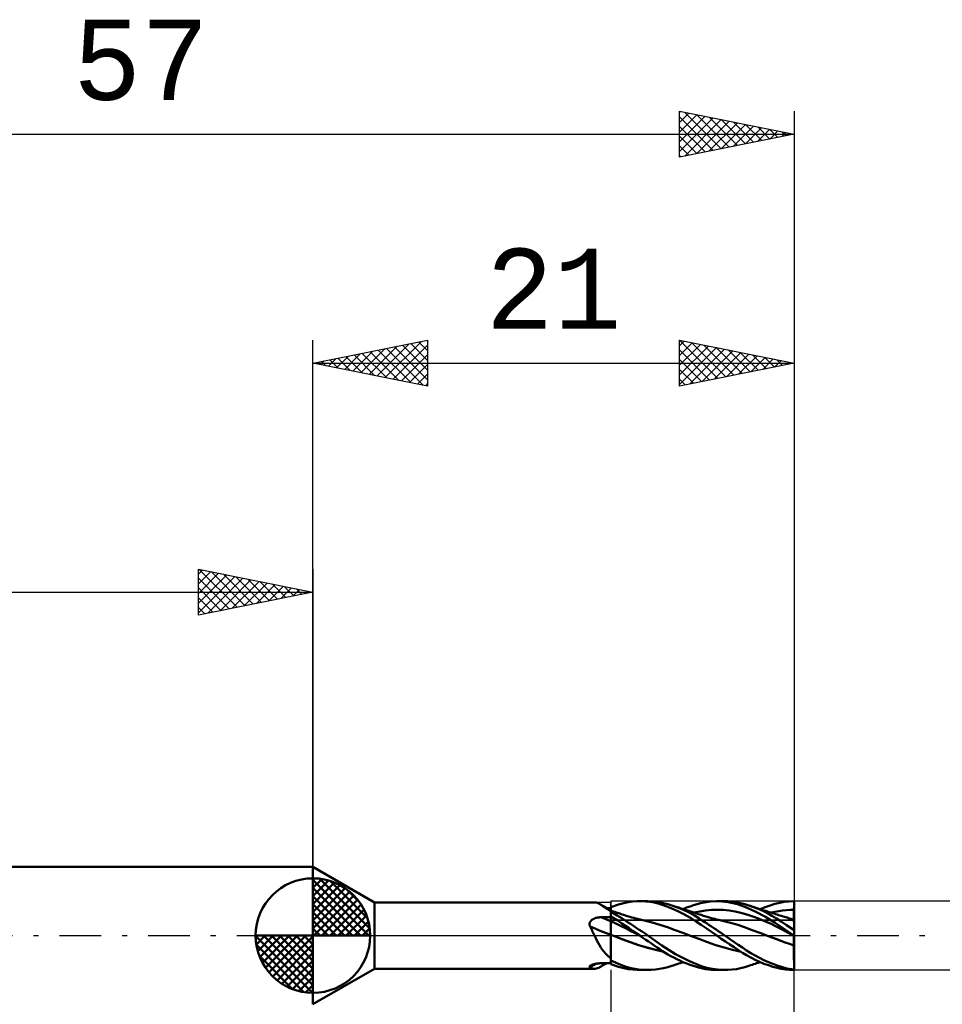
# Model space of a CAD drawing. Header units: millimetres. Extents: x -53 to 71, y -37 to 40.
# Tile 3 of 5: x -13 to 27, y -3 to 40. Entities that reach past the tile are written whole.
import ezdxf
from ezdxf.enums import TextEntityAlignment as Align

# ---------------------------------------------------------------- set-up
doc = ezdxf.new("R2010")
doc.units = ezdxf.units.MM
doc.header["$LTSCALE"] = 4.55
doc.linetypes.add('LONGDASH_DASH', pattern=[0.85, 0.4, -0.2, 0.05, -0.2])
for name, color, linetype in [('1', 4, 'CONTINUOUS'), ('2', 7, 'CONTINUOUS'), ('4', 2, 'LONGDASH_DASH'), ('CUT', 1, 'CONTINUOUS'), ('NOCUT', 7, 'CONTINUOUS'), ('SK1', 4, 'CONTINUOUS'), ('SK2', 7, 'CONTINUOUS'), ('SK4', 2, 'LONGDASH_DASH')]:
    doc.layers.add(name, color=color, linetype=linetype)
doc.styles.get("Standard").update_dxf_attribs({"font": 'Monospac821 BT'})

msp = doc.modelspace()

# ---------------------------------------------------------------- linework, layer by layer
at = {"layer": '1', "color": 4, "linetype": 'CONTINUOUS', "lineweight": 50}
for p, q in [((2.685, 1.45), (0, 3)), ((0, -3), (0, 3)), ((2.685, 1.45), (12.291, 1.45)), ((2.685, -1.45), (2.685, 1.45)), ((12.266, 1.449), (12.316, 1.449)), ((12.367, 1.442), (12.316, 1.449)), ((12.418, 1.427), (12.367, 1.442)), ((12.472, 1.405), (12.418, 1.427)), ((12.527, 1.377), (12.472, 1.405)), ((12.585, 1.342), (12.527, 1.377)), ((12.644, 1.303), (12.585, 1.342)), ((12.622, 1.319), (12.585, 1.342)), ((12.659, 1.296), (12.622, 1.319)), ((12.708, 1.26), (12.644, 1.303)), ((12.697, 1.272), (12.659, 1.296)), ((13, 1.241), (13.332, 1.357)), ((13.332, 1.357), (13.572, 1.422)), ((13.572, 1.422), (13.763, 1.46)), ((13.763, 1.46), (13.956, 1.485)), ((13.956, 1.485), (14.15, 1.498)), ((14.15, 1.498), (14.345, 1.499)), ((14.264, 1.5), (14.623, 1.5)), ((14.527, 1.489), (14.345, 1.499)), ((14.709, 1.469), (14.527, 1.489)), ((14.763, 1.497), (14.572, 1.5)), ((14.89, 1.439), (14.709, 1.469)), ((14.952, 1.483), (14.763, 1.497)), ((15.067, 1.399), (14.89, 1.439)), ((15.131, 1.458), (14.952, 1.483)), ((15.238, 1.349), (15.067, 1.399)), ((15.306, 1.422), (15.131, 1.458)), ((15.409, 1.289), (15.238, 1.349)), ((15.484, 1.375), (15.306, 1.422)), ((15.666, 1.319), (15.484, 1.375)), ((15.916, 1.229), (15.666, 1.319)), ((15.717, 1.302), (15.666, 1.319)), ((15.769, 1.285), (15.717, 1.302)), ((16.46, 1.278), (16.613, 1.33)), ((16.613, 1.33), (16.765, 1.376)), ((16.765, 1.376), (16.915, 1.416)), ((16.915, 1.416), (17.089, 1.453)), ((17.089, 1.453), (17.352, 1.488)), ((17.352, 1.488), (17.705, 1.499)), ((17.625, 1.5), (17.983, 1.5)), ((18.12, 1.462), (17.705, 1.499)), ((18.103, 1.498), (17.902, 1.499)), ((18.299, 1.484), (18.103, 1.498)), ((18.532, 1.372), (18.12, 1.462)), ((18.489, 1.46), (18.299, 1.484)), ((18.669, 1.424), (18.489, 1.46)), ((18.924, 1.232), (18.532, 1.372)), ((18.847, 1.377), (18.669, 1.424)), ((19.03, 1.319), (18.847, 1.377)), ((19.229, 1.248), (19.03, 1.319)), ((19.092, 1.299), (19.03, 1.319)), ((19.154, 1.278), (19.092, 1.299)), ((19.733, 1.245), (19.95, 1.321)), ((19.95, 1.321), (20.165, 1.385)), ((20.165, 1.385), (20.375, 1.436)), ((20.375, 1.436), (20.574, 1.472)), ((20.574, 1.472), (20.778, 1.493)), ((20.778, 1.493), (20.985, 1.5)), ((20.984, 1.5), (21, 1.5)), ((20.987, 1.5), (20.985, 1.5)), ((20.99, 1.5), (20.987, 1.5)), ((20.992, 1.5), (20.99, 1.5)), ((20.995, 1.5), (20.992, 1.5)), ((20.997, 1.5), (20.995, 1.5)), ((21, 1.5), (20.997, 1.5)), ((20.997, 1.286), (20.998, 1.338)), ((20.997, 1.286), (20.998, 1.338)), ((20.998, 1.338), (20.999, 1.39)), ((20.998, 1.338), (20.999, 1.39)), ((20.999, 1.39), (21, 1.495)), ((20.999, 1.443), (21, 1.495)), ((20.999, 1.39), (20.999, 1.443)), ((21, 1.5), (21, 1.5)), ((21, 1.499), (21, 1.5)), ((21, 1.498), (21, 1.499)), ((21, 1.497), (21, 1.498)), ((21, 1.497), (21, 1.497)), ((21, 1.496), (21, 1.497)), ((21, 1.495), (21, 1.496)), ((21, 1.443), (21, 1.495)), ((21, 1.39), (21, 1.443)), ((21, 1.338), (21, 1.39)), ((21, 1.286), (21, 1.338)), ((12.77, 1.228), (12.697, 1.272)), ((12.775, 1.213), (12.708, 1.26)), ((12.885, 1.158), (12.77, 1.228)), ((12.846, 1.163), (12.775, 1.213)), ((12.84, 1.204), (12.807, 1.205)), ((12.872, 1.204), (12.84, 1.204)), ((12.92, 1.111), (12.846, 1.163)), ((12.904, 1.204), (12.872, 1.204)), ((13, 1.088), (12.885, 1.158)), ((12.936, 1.203), (12.904, 1.204)), ((13, 1.057), (12.92, 1.111)), ((12.968, 1.203), (12.936, 1.203)), ((13, 1.203), (12.968, 1.203)), ((13, 1.24), (13, 1.241)), ((13, 1.239), (13, 1.24)), ((13, 1.24), (13, 1.24)), ((13, 1.238), (13, 1.239)), ((13, 1.237), (13, 1.238)), ((13, 1.213), (13, 1.237)), ((13, 1.213), (13, 1.237)), ((13, 1.231), (13, 1.237)), ((13, 1.237), (13, 1.237)), ((13, 1.203), (13, 1.237)), ((13, 1.225), (13, 1.231)), ((13, 1.22), (13, 1.225)), ((13, 1.214), (13, 1.22)), ((13, 1.208), (13, 1.214)), ((13.001, 1.188), (13, 1.213)), ((13.001, 1.188), (13, 1.213)), ((13, 1.203), (13, 1.208)), ((13, 1.092), (13, 1.203)), ((13.001, 1.091), (13, 1.092)), ((13, -1.241), (13, 1.092)), ((13, 1.053), (13.001, 1.067)), ((13, 1.053), (13.001, 1.067)), ((13, 1.036), (13, 1.053)), ((13, 1.036), (13, 1.053)), ((13.284, 0.879), (13, 1.033)), ((13.001, 1.164), (13.001, 1.188)), ((13.001, 1.164), (13.001, 1.188)), ((13.001, 1.14), (13.001, 1.164)), ((13.001, 1.14), (13.001, 1.164)), ((13.002, 1.115), (13.001, 1.14)), ((13.002, 1.115), (13.001, 1.14)), ((13.002, 1.091), (13.001, 1.091)), ((13.001, 1.077), (13.002, 1.085)), ((13.001, 1.077), (13.002, 1.085)), ((13.001, 1.067), (13.001, 1.077)), ((13.001, 1.067), (13.001, 1.077)), ((13.002, 1.091), (13.002, 1.115)), ((13.002, 1.091), (13.002, 1.115)), ((13.038, 1.079), (13.002, 1.091)), ((13.002, 1.091), (13.002, 1.091)), ((13.002, 1.091), (13.002, 1.091)), ((13.002, 1.09), (13.002, 1.091)), ((13.002, 1.09), (13.002, 1.091)), ((13.002, 1.085), (13.002, 1.09)), ((13.002, 1.085), (13.002, 1.09)), ((13.106, 1.057), (13.038, 1.079)), ((13.173, 1.035), (13.106, 1.057)), ((13.241, 1.012), (13.173, 1.035)), ((13.308, 0.99), (13.241, 1.012)), ((13.482, 0.757), (13.284, 0.879)), ((13.392, 0.962), (13.308, 0.99)), ((13.448, 0.943), (13.392, 0.962)), ((13.504, 0.924), (13.448, 0.943)), ((13.56, 0.905), (13.504, 0.924)), ((13.616, 0.887), (13.56, 0.905)), ((13.676, 0.868), (13.616, 0.887)), ((13.736, 0.85), (13.676, 0.868)), ((15.585, 1.22), (15.409, 1.289)), ((15.769, 1.141), (15.585, 1.22)), ((15.835, 1.264), (15.769, 1.285)), ((15.96, 1.053), (15.769, 1.141)), ((15.9, 1.242), (15.835, 1.264)), ((15.966, 1.221), (15.9, 1.242)), ((16.167, 1.124), (15.916, 1.229)), ((16.154, 0.955), (15.96, 1.053)), ((16.031, 1.199), (15.966, 1.221)), ((16.077, 1.184), (16.031, 1.199)), ((16.154, 1.159), (16.077, 1.184)), ((16.231, 1.134), (16.154, 1.159)), ((16.351, 0.848), (16.154, 0.955)), ((16.157, 1.158), (16.308, 1.221)), ((16.417, 1.005), (16.167, 1.124)), ((16.308, 1.109), (16.231, 1.134)), ((16.308, 1.221), (16.46, 1.278)), ((16.385, 1.084), (16.308, 1.109)), ((16.4, 1.079), (16.385, 1.084)), ((16.474, 1.055), (16.4, 1.079)), ((16.65, 0.879), (16.417, 1.005)), ((16.547, 1.032), (16.474, 1.055)), ((16.62, 1.008), (16.547, 1.032)), ((16.692, 0.984), (16.62, 1.008)), ((16.627, 1.005), (16.884, 1.06)), ((16.844, 0.764), (16.65, 0.879)), ((16.761, 0.962), (16.692, 0.984)), ((16.821, 0.942), (16.761, 0.962)), ((16.881, 0.923), (16.821, 0.942)), ((16.94, 0.903), (16.881, 0.923)), ((16.884, 1.06), (17.141, 1.101)), ((17, 0.883), (16.94, 0.903)), ((17.053, 0.866), (17, 0.883)), ((17.105, 0.85), (17.053, 0.866)), ((17.141, 1.101), (17.398, 1.123)), ((17.398, 1.123), (17.655, 1.129)), ((17.912, 1.12), (17.655, 1.129)), ((18.169, 1.095), (17.912, 1.12)), ((18.426, 1.054), (18.169, 1.095)), ((18.683, 0.996), (18.426, 1.054)), ((18.94, 0.921), (18.683, 0.996)), ((19.338, 1.044), (18.924, 1.232)), ((19.197, 0.835), (18.94, 0.921)), ((19.213, 1.258), (19.154, 1.278)), ((19.273, 1.238), (19.213, 1.258)), ((19.429, 1.167), (19.229, 1.248)), ((19.332, 1.219), (19.273, 1.238)), ((19.392, 1.199), (19.332, 1.219)), ((19.76, 0.821), (19.338, 1.044)), ((19.462, 1.176), (19.392, 1.199)), ((19.631, 1.076), (19.429, 1.167)), ((19.537, 1.152), (19.462, 1.176)), ((19.517, 1.158), (19.733, 1.245)), ((19.612, 1.127), (19.537, 1.152)), ((19.687, 1.103), (19.612, 1.127)), ((19.834, 0.976), (19.631, 1.076)), ((19.762, 1.079), (19.687, 1.103)), ((19.841, 1.054), (19.762, 1.079)), ((20.036, 0.868), (19.834, 0.976)), ((19.92, 1.028), (19.841, 1.054)), ((19.998, 1.003), (19.92, 1.028)), ((19.997, 1.007), (20.164, 1.043)), ((20.077, 0.978), (19.998, 1.003)), ((20.234, 0.75), (20.036, 0.868)), ((20.127, 0.962), (20.077, 0.978)), ((20.192, 0.941), (20.127, 0.962)), ((20.164, 1.043), (20.33, 1.074)), ((20.256, 0.921), (20.192, 0.941)), ((20.321, 0.9), (20.256, 0.921)), ((20.385, 0.879), (20.321, 0.9)), ((20.33, 1.074), (20.496, 1.099)), ((20.43, 0.865), (20.385, 0.879)), ((20.476, 0.85), (20.43, 0.865)), ((20.496, 1.099), (20.663, 1.116)), ((20.663, 1.116), (20.829, 1.126)), ((20.829, 1.126), (20.996, 1.129)), ((20.992, 0.872), (20.993, 0.888)), ((20.992, 0.872), (20.993, 0.888)), ((20.992, 0.856), (20.992, 0.872)), ((20.992, 0.856), (20.992, 0.872)), ((20.993, 0.956), (20.994, 0.975)), ((20.993, 0.957), (20.994, 0.975)), ((20.993, 0.939), (20.993, 0.957)), ((20.993, 0.939), (20.993, 0.956)), ((20.993, 0.921), (20.993, 0.939)), ((20.993, 0.921), (20.993, 0.939)), ((20.993, 0.904), (20.993, 0.921)), ((20.993, 0.904), (20.993, 0.921)), ((20.993, 0.888), (20.993, 0.904)), ((20.993, 0.888), (20.993, 0.904)), ((20.994, 1.032), (20.995, 1.051)), ((20.994, 1.031), (20.995, 1.051)), ((20.994, 1.013), (20.994, 1.032)), ((20.994, 1.012), (20.994, 1.031)), ((20.994, 0.994), (20.994, 1.013)), ((20.994, 0.993), (20.994, 1.012)), ((20.994, 0.975), (20.994, 0.994)), ((20.994, 0.975), (20.994, 0.993)), ((20.995, 1.109), (20.996, 1.129)), ((20.995, 1.109), (20.996, 1.129)), ((20.995, 1.09), (20.995, 1.109)), ((20.995, 1.09), (20.995, 1.109)), ((20.995, 1.07), (20.995, 1.09)), ((20.995, 1.07), (20.995, 1.09)), ((20.995, 1.051), (20.995, 1.07)), ((20.995, 1.051), (20.995, 1.07)), ((20.996, 1.129), (20.997, 1.234)), ((20.996, 1.181), (20.997, 1.234)), ((20.996, 1.129), (20.996, 1.181)), ((20.996, 1.129), (20.996, 1.129)), ((20.997, 1.129), (20.996, 1.129)), ((20.997, 1.234), (20.997, 1.286)), ((20.997, 1.234), (20.997, 1.286)), ((20.999, 1.129), (20.997, 1.129)), ((20.999, 1.129), (20.999, 1.129)), ((21, 1.129), (20.999, 1.129)), ((21, 1.234), (21, 1.286)), ((21, 1.181), (21, 1.234)), ((21, 1.129), (21, 1.181)), ((21, 1.11), (21, 1.129)), ((21, 1.091), (21, 1.11)), ((21, 1.072), (21, 1.091)), ((21, 1.053), (21, 1.072)), ((21, 1.034), (21, 1.053)), ((21, 1.015), (21, 1.034)), ((21, 0.997), (21, 1.015)), ((21, 0.979), (21, 0.997)), ((21, 0.961), (21, 0.979)), ((21, 0.943), (21, 0.961)), ((21, 0.926), (21, 0.943)), ((21, 0.909), (21, 0.926)), ((21, 0.893), (21, 0.909)), ((21, 0.877), (21, 0.893)), ((21, 0.862), (21, 0.877)), ((21, 0.847), (21, 0.862)), ((12.074, 0.488), (12.075, 0.511)), ((12.076, 0.464), (12.074, 0.488)), ((12.075, 0.511), (12.077, 0.534)), ((12.08, 0.441), (12.076, 0.464)), ((12.077, 0.534), (12.083, 0.556)), ((12.087, 0.419), (12.08, 0.441)), ((12.083, 0.556), (12.09, 0.577)), ((12.09, 0.577), (12.1, 0.598)), ((12.1, 0.598), (12.112, 0.618)), ((12.112, 0.618), (12.126, 0.636)), ((12.126, 0.636), (12.141, 0.654)), ((12.141, 0.654), (12.158, 0.67)), ((12.158, 0.67), (12.176, 0.685)), ((12.176, 0.685), (12.196, 0.699)), ((12.196, 0.699), (12.216, 0.712)), ((12.216, 0.712), (12.237, 0.724)), ((12.237, 0.724), (12.258, 0.735)), ((12.258, 0.735), (12.28, 0.745)), ((12.28, 0.745), (12.303, 0.754)), ((12.303, 0.754), (12.326, 0.762)), ((12.326, 0.762), (12.35, 0.77)), ((12.35, 0.77), (12.374, 0.776)), ((12.374, 0.776), (12.398, 0.782)), ((12.398, 0.782), (12.422, 0.787)), ((12.422, 0.787), (12.447, 0.792)), ((12.447, 0.792), (12.471, 0.795)), ((12.471, 0.795), (12.496, 0.798)), ((12.496, 0.798), (12.521, 0.8)), ((12.521, 0.8), (12.546, 0.802)), ((12.546, 0.802), (12.572, 0.803)), ((12.572, 0.803), (12.633, 0.804)), ((12.633, 0.804), (12.694, 0.805)), ((12.694, 0.805), (12.755, 0.806)), ((12.755, 0.806), (12.816, 0.807)), ((12.816, 0.807), (12.878, 0.808)), ((12.878, 0.808), (12.939, 0.809)), ((12.939, 0.809), (13, 0.81)), ((13.272, 0.678), (13, 0.842)), ((13.001, 0.81), (13, 0.84)), ((13.001, 0.81), (13, 0.84)), ((13.001, 0.632), (13, 0.633)), ((13.001, 0.78), (13.001, 0.81)), ((13.001, 0.78), (13.001, 0.81)), ((13.002, 0.75), (13.001, 0.78)), ((13.002, 0.75), (13.001, 0.78)), ((13.001, 0.632), (13.001, 0.632)), ((13.003, 0.631), (13.001, 0.632)), ((13.003, 0.72), (13.002, 0.75)), ((13.003, 0.72), (13.002, 0.75)), ((13.003, 0.69), (13.003, 0.72)), ((13.003, 0.69), (13.003, 0.72)), ((13.004, 0.66), (13.003, 0.69)), ((13.004, 0.66), (13.003, 0.69)), ((13.004, 0.631), (13.003, 0.631)), ((13.004, 0.631), (13.004, 0.66)), ((13.004, 0.631), (13.004, 0.66)), ((13.005, 0.619), (13.004, 0.631)), ((13.005, 0.619), (13.004, 0.631)), ((13.216, 0.535), (13.004, 0.631)), ((13.004, 0.631), (13.004, 0.631)), ((13.005, 0.608), (13.005, 0.619)), ((13.005, 0.608), (13.005, 0.619)), ((13.005, 0.595), (13.005, 0.608)), ((13.005, 0.595), (13.005, 0.608)), ((13.005, 0.582), (13.005, 0.595)), ((13.005, 0.582), (13.005, 0.595)), ((13.006, 0.568), (13.005, 0.582)), ((13.006, 0.568), (13.005, 0.582)), ((13.006, 0.554), (13.006, 0.568)), ((13.006, 0.554), (13.006, 0.568)), ((13.006, 0.539), (13.006, 0.554)), ((13.006, 0.539), (13.006, 0.554)), ((13.006, 0.523), (13.006, 0.539)), ((13.006, 0.523), (13.006, 0.539)), ((13.006, 0.508), (13.006, 0.523)), ((13.006, 0.508), (13.006, 0.523)), ((13.007, 0.491), (13.006, 0.508)), ((13.007, 0.491), (13.006, 0.508)), ((13.007, 0.474), (13.007, 0.491)), ((13.007, 0.474), (13.007, 0.491)), ((13.007, 0.457), (13.007, 0.474)), ((13.007, 0.457), (13.007, 0.474)), ((13.007, 0.44), (13.007, 0.457)), ((13.007, 0.44), (13.007, 0.457)), ((13.007, 0.422), (13.007, 0.44)), ((13.007, 0.422), (13.007, 0.44)), ((13.428, 0.431), (13.216, 0.535)), ((13.485, 0.536), (13.272, 0.678)), ((13.64, 0.32), (13.428, 0.431)), ((13.611, 0.674), (13.482, 0.757)), ((13.646, 0.424), (13.485, 0.536)), ((13.735, 0.593), (13.611, 0.674)), ((13.86, 0.511), (13.735, 0.593)), ((13.783, 0.835), (13.736, 0.85)), ((13.829, 0.822), (13.783, 0.835)), ((13.876, 0.808), (13.829, 0.822)), ((13.985, 0.428), (13.86, 0.511)), ((13.923, 0.795), (13.876, 0.808)), ((14.009, 0.771), (13.923, 0.795)), ((14.095, 0.748), (14.009, 0.771)), ((14.163, 0.731), (14.095, 0.748)), ((14.231, 0.714), (14.163, 0.731)), ((14.289, 0.7), (14.231, 0.714)), ((14.347, 0.686), (14.289, 0.7)), ((14.406, 0.673), (14.347, 0.686)), ((14.464, 0.66), (14.406, 0.673)), ((14.8, 0.578), (14.464, 0.66)), ((15.136, 0.478), (14.8, 0.578)), ((15.473, 0.362), (15.136, 0.478)), ((16.549, 0.733), (16.351, 0.848)), ((16.747, 0.608), (16.549, 0.733)), ((16.944, 0.476), (16.747, 0.608)), ((16.995, 0.666), (16.844, 0.764)), ((17.206, 0.29), (16.944, 0.476)), ((17.104, 0.593), (16.995, 0.666)), ((17.201, 0.528), (17.104, 0.593)), ((17.156, 0.834), (17.105, 0.85)), ((17.206, 0.819), (17.156, 0.834)), ((17.299, 0.462), (17.201, 0.528)), ((17.257, 0.804), (17.206, 0.819)), ((17.308, 0.789), (17.257, 0.804)), ((17.397, 0.396), (17.299, 0.462)), ((17.383, 0.768), (17.308, 0.789)), ((17.459, 0.748), (17.383, 0.768)), ((17.537, 0.728), (17.459, 0.748)), ((17.615, 0.708), (17.537, 0.728)), ((17.668, 0.696), (17.615, 0.708)), ((17.72, 0.683), (17.668, 0.696)), ((17.773, 0.671), (17.72, 0.683)), ((17.825, 0.66), (17.773, 0.671)), ((18.162, 0.578), (17.825, 0.66)), ((18.498, 0.48), (18.162, 0.578)), ((18.834, 0.364), (18.498, 0.48)), ((19.454, 0.741), (19.197, 0.835)), ((19.711, 0.638), (19.454, 0.741)), ((19.968, 0.525), (19.711, 0.638)), ((20.182, 0.564), (19.76, 0.821)), ((20.225, 0.402), (19.968, 0.525)), ((20.582, 0.285), (20.182, 0.564)), ((20.432, 0.623), (20.234, 0.75)), ((20.675, 0.456), (20.432, 0.623)), ((20.53, 0.833), (20.476, 0.85)), ((20.584, 0.816), (20.53, 0.833)), ((20.638, 0.8), (20.584, 0.816)), ((20.693, 0.784), (20.638, 0.8)), ((21, 0.232), (20.675, 0.456)), ((20.757, 0.766), (20.693, 0.784)), ((20.822, 0.748), (20.757, 0.766)), ((20.907, 0.725), (20.822, 0.748)), ((20.993, 0.704), (20.907, 0.725)), ((20.991, 0.765), (20.992, 0.776)), ((20.991, 0.765), (20.992, 0.776)), ((20.991, 0.755), (20.991, 0.765)), ((20.991, 0.755), (20.991, 0.765)), ((20.991, 0.746), (20.991, 0.755)), ((20.991, 0.746), (20.991, 0.755)), ((20.991, 0.737), (20.991, 0.746)), ((20.991, 0.738), (20.991, 0.746)), ((20.991, 0.73), (20.991, 0.738)), ((20.991, 0.73), (20.991, 0.737)), ((20.991, 0.723), (20.991, 0.73)), ((20.991, 0.723), (20.991, 0.73)), ((20.991, 0.717), (20.991, 0.723)), ((20.991, 0.717), (20.991, 0.723)), ((20.991, 0.712), (20.991, 0.717)), ((20.991, 0.712), (20.991, 0.717)), ((20.991, 0.707), (20.991, 0.712)), ((20.991, 0.707), (20.991, 0.712)), ((20.991, 0.704), (20.991, 0.707)), ((20.991, 0.704), (20.991, 0.707)), ((20.992, 0.841), (20.992, 0.856)), ((20.992, 0.841), (20.992, 0.856)), ((20.992, 0.827), (20.992, 0.841)), ((20.992, 0.827), (20.992, 0.841)), ((20.992, 0.813), (20.992, 0.827)), ((20.992, 0.813), (20.992, 0.827)), ((20.992, 0.8), (20.992, 0.813)), ((20.992, 0.8), (20.992, 0.813)), ((20.992, 0.788), (20.992, 0.8)), ((20.992, 0.788), (20.992, 0.8)), ((20.992, 0.776), (20.992, 0.788)), ((20.992, 0.776), (20.992, 0.788)), ((20.993, 0.702), (20.993, 0.704)), ((20.993, 0.702), (20.993, 0.704)), ((20.994, 0.704), (20.993, 0.704)), ((20.993, 0.697), (20.993, 0.702)), ((20.993, 0.697), (20.993, 0.702)), ((20.994, 0.688), (20.993, 0.697)), ((20.994, 0.688), (20.993, 0.697)), ((20.995, 0.703), (20.994, 0.704)), ((20.994, 0.676), (20.994, 0.688)), ((20.994, 0.676), (20.994, 0.688)), ((20.995, 0.661), (20.994, 0.676)), ((20.995, 0.661), (20.994, 0.676)), ((20.996, 0.703), (20.995, 0.703)), ((20.995, 0.642), (20.995, 0.661)), ((20.995, 0.642), (20.995, 0.661)), ((20.996, 0.62), (20.995, 0.642)), ((20.996, 0.62), (20.995, 0.642)), ((20.997, 0.703), (20.996, 0.703)), ((20.996, 0.595), (20.996, 0.62)), ((20.996, 0.595), (20.996, 0.62)), ((20.997, 0.566), (20.996, 0.595)), ((20.997, 0.567), (20.996, 0.595)), ((20.999, 0.702), (20.997, 0.703)), ((20.997, 0.535), (20.997, 0.567)), ((20.997, 0.535), (20.997, 0.566)), ((20.998, 0.501), (20.997, 0.535)), ((20.998, 0.501), (20.997, 0.535)), ((20.998, 0.464), (20.998, 0.501)), ((20.998, 0.464), (20.998, 0.501)), ((20.998, 0.424), (20.998, 0.464)), ((20.998, 0.424), (20.998, 0.464)), ((21, 0.702), (20.999, 0.702)), ((21, 0.832), (21, 0.847)), ((21, 0.819), (21, 0.832)), ((21, 0.806), (21, 0.819)), ((21, 0.793), (21, 0.806)), ((21, 0.782), (21, 0.793)), ((21, 0.77), (21, 0.782)), ((21, 0.76), (21, 0.77)), ((21, 0.751), (21, 0.76)), ((21, 0.742), (21, 0.751)), ((21, 0.734), (21, 0.742)), ((21, 0.726), (21, 0.734)), ((21, 0.72), (21, 0.726)), ((21, 0.714), (21, 0.72)), ((21, 0.709), (21, 0.714)), ((21, 0.705), (21, 0.709)), ((21, 0.702), (21, 0.705)), ((21, -1.5), (21, 0.702)), ((12.095, 0.396), (12.087, 0.419)), ((12.124, 0.341), (12.095, 0.396)), ((12.152, 0.285), (12.124, 0.341)), ((12.181, 0.229), (12.152, 0.285)), ((12.208, 0.172), (12.181, 0.229)), ((12.236, 0.115), (12.208, 0.172)), ((12.264, 0.058), (12.236, 0.115)), ((12.291, 0), (12.264, 0.058)), ((13.001, 0.04), (13, 0.04)), ((13.003, 0.039), (13.001, 0.04)), ((13.004, 0.039), (13.003, 0.039)), ((13.005, 0.038), (13.004, 0.039)), ((13.008, 0.037), (13.005, 0.038)), ((13.008, 0.404), (13.007, 0.422)), ((13.008, 0.404), (13.007, 0.422)), ((13.007, -0.049), (13.008, 0)), ((13.007, -0.049), (13.008, 0)), ((13.008, 0.386), (13.008, 0.404)), ((13.008, 0.386), (13.008, 0.404)), ((13.008, 0.367), (13.008, 0.386)), ((13.008, 0.367), (13.008, 0.386)), ((13.008, 0.348), (13.008, 0.367)), ((13.008, 0.348), (13.008, 0.367)), ((13.008, 0.329), (13.008, 0.348)), ((13.008, 0.329), (13.008, 0.348)), ((13.008, 0.31), (13.008, 0.329)), ((13.008, 0.31), (13.008, 0.329)), ((13.008, 0.291), (13.008, 0.31)), ((13.008, 0.291), (13.008, 0.31)), ((13.009, 0.272), (13.008, 0.291)), ((13.009, 0.272), (13.008, 0.291)), ((13.008, 0.07), (13.009, 0.087)), ((13.008, 0.07), (13.009, 0.087)), ((13.008, 0.053), (13.008, 0.07)), ((13.008, 0.053), (13.008, 0.07)), ((13.008, 0.037), (13.008, 0.053)), ((13.008, 0.037), (13.008, 0.053)), ((13.008, 0.037), (13.008, 0.037)), ((13.008, 0.037), (13.008, 0.037)), ((13.008, 0.037), (13.008, 0.037)), ((13.026, 0.03), (13.008, 0.037)), ((13.008, 0.032), (13.008, 0.037)), ((13.008, 0.032), (13.008, 0.037)), ((13.008, 0.027), (13.008, 0.032)), ((13.008, 0.027), (13.008, 0.032)), ((13.008, 0.021), (13.008, 0.027)), ((13.008, 0.021), (13.008, 0.027)), ((13.008, 0.016), (13.008, 0.021)), ((13.008, 0.016), (13.008, 0.021)), ((13.008, 0.011), (13.008, 0.016)), ((13.008, 0.011), (13.008, 0.016)), ((13.008, 0.005), (13.008, 0.011)), ((13.008, 0.005), (13.008, 0.011)), ((13.008, 0), (13.008, 0.005)), ((13.008, 0), (13.008, 0.005)), ((13.009, 0.253), (13.009, 0.272)), ((13.009, 0.253), (13.009, 0.272)), ((13.009, 0.234), (13.009, 0.253)), ((13.009, 0.234), (13.009, 0.253)), ((13.009, 0.215), (13.009, 0.234)), ((13.009, 0.215), (13.009, 0.234)), ((13.009, 0.196), (13.009, 0.215)), ((13.009, 0.196), (13.009, 0.215)), ((13.009, 0.177), (13.009, 0.196)), ((13.009, 0.177), (13.009, 0.196)), ((13.009, 0.159), (13.009, 0.177)), ((13.009, 0.159), (13.009, 0.177)), ((13.009, 0.14), (13.009, 0.159)), ((13.009, 0.14), (13.009, 0.159)), ((13.009, 0.122), (13.009, 0.14)), ((13.009, 0.122), (13.009, 0.14)), ((13.009, 0.104), (13.009, 0.122)), ((13.009, 0.104), (13.009, 0.122)), ((13.009, 0.087), (13.009, 0.104)), ((13.009, 0.087), (13.009, 0.104)), ((13.045, 0.023), (13.026, 0.03)), ((13.063, 0.016), (13.045, 0.023)), ((13.081, 0.01), (13.063, 0.016)), ((13.099, 0.003), (13.081, 0.01)), ((13.117, -0.004), (13.099, 0.003)), ((13.852, 0.209), (13.64, 0.32)), ((13.799, 0.318), (13.646, 0.424)), ((13.953, 0.211), (13.799, 0.318)), ((14.064, 0.1), (13.852, 0.209)), ((14.108, 0.105), (13.953, 0.211)), ((14.111, 0.344), (13.985, 0.428)), ((14.276, -0.009), (14.064, 0.1)), ((14.263, 0), (14.108, 0.105)), ((14.238, 0.259), (14.111, 0.344)), ((14.366, 0.174), (14.238, 0.259)), ((14.495, 0.087), (14.366, 0.174)), ((14.623, 0), (14.495, 0.087)), ((15.809, 0.242), (15.473, 0.362)), ((16.145, 0.12), (15.809, 0.242)), ((16.481, -0.004), (16.145, 0.12)), ((17.624, 0), (17.206, 0.29)), ((17.495, 0.33), (17.397, 0.396)), ((17.594, 0.264), (17.495, 0.33)), ((17.692, 0.198), (17.594, 0.264)), ((17.627, -0.001), (17.624, 0)), ((17.79, 0.132), (17.692, 0.198)), ((17.888, 0.066), (17.79, 0.132)), ((17.984, 0), (17.888, 0.066)), ((18.184, -0.136), (17.984, 0)), ((19.171, 0.242), (18.834, 0.364)), ((19.507, 0.119), (19.171, 0.242)), ((19.843, -0.005), (19.507, 0.119)), ((20.482, 0.267), (20.225, 0.402)), ((20.739, 0.128), (20.482, 0.267)), ((20.984, 0), (20.582, 0.285)), ((20.996, -0.008), (20.739, 0.128)), ((20.986, -0.002), (20.984, 0)), ((20.999, 0.382), (20.998, 0.424)), ((20.999, 0.382), (20.998, 0.424)), ((20.999, 0.337), (20.999, 0.382)), ((20.999, 0.337), (20.999, 0.382)), ((21, 0.29), (20.999, 0.337)), ((21, 0.289), (20.999, 0.337)), ((21, 0.24), (21, 0.29)), ((21, 0.24), (21, 0.289)), ((12.343, -0.107), (12.291, 0)), ((12.396, -0.214), (12.343, -0.107)), ((12.45, -0.319), (12.396, -0.214)), ((12.506, -0.42), (12.45, -0.319)), ((12.565, -0.517), (12.506, -0.42)), ((13.004, -0.429), (13.005, -0.371)), ((13.004, -0.429), (13.005, -0.371)), ((13.004, -0.487), (13.004, -0.429)), ((13.004, -0.487), (13.004, -0.429)), ((13.005, -0.314), (13.006, -0.258)), ((13.005, -0.315), (13.006, -0.259)), ((13.005, -0.371), (13.005, -0.314)), ((13.005, -0.371), (13.005, -0.315)), ((13.006, -0.204), (13.007, -0.151)), ((13.006, -0.204), (13.007, -0.151)), ((13.006, -0.258), (13.006, -0.204)), ((13.006, -0.259), (13.006, -0.204)), ((13.007, -0.099), (13.007, -0.049)), ((13.007, -0.099), (13.007, -0.049)), ((13.007, -0.151), (13.007, -0.099)), ((13.007, -0.151), (13.007, -0.099)), ((13.498, -0.153), (13.117, -0.004)), ((13.484, -0.148), (13.117, -0.004)), ((13.117, -0.004), (13.117, -0.004)), ((13.117, -0.004), (13.117, -0.004)), ((13.117, -0.004), (13.117, -0.004)), ((13.117, -0.004), (13.117, -0.004)), ((13.85, -0.288), (13.484, -0.148)), ((13.861, -0.292), (13.498, -0.153)), ((14.216, -0.413), (13.85, -0.288)), ((14.23, -0.417), (13.861, -0.292)), ((14.583, -0.525), (14.216, -0.413)), ((14.597, -0.527), (14.23, -0.417)), ((14.265, -0.001), (14.263, 0)), ((14.267, -0.003), (14.265, -0.001)), ((14.269, -0.004), (14.267, -0.003)), ((14.274, -0.007), (14.269, -0.004)), ((14.276, -0.009), (14.274, -0.007)), ((14.401, -0.093), (14.276, -0.009)), ((14.526, -0.178), (14.401, -0.093)), ((14.652, -0.263), (14.526, -0.178)), ((15.231, -0.425), (14.623, 0)), ((14.777, -0.347), (14.652, -0.263)), ((14.901, -0.43), (14.777, -0.347)), ((15.826, -0.809), (15.231, -0.425)), ((16.849, -0.145), (16.481, -0.004)), ((17.216, -0.287), (16.849, -0.145)), ((17.584, -0.414), (17.216, -0.287)), ((17.951, -0.526), (17.584, -0.414)), ((17.629, -0.003), (17.627, -0.001)), ((17.631, -0.004), (17.629, -0.003)), ((17.633, -0.006), (17.631, -0.004)), ((17.635, -0.007), (17.633, -0.006)), ((17.638, -0.009), (17.635, -0.007)), ((17.822, -0.134), (17.638, -0.009)), ((18.011, -0.261), (17.822, -0.134)), ((18.2, -0.387), (18.011, -0.261)), ((18.378, -0.269), (18.184, -0.136)), ((18.387, -0.511), (18.2, -0.387)), ((18.564, -0.399), (18.378, -0.269)), ((18.744, -0.524), (18.564, -0.399)), ((20.043, -0.079), (19.843, -0.004)), ((20.035, -0.076), (19.843, -0.005)), ((20.226, -0.149), (20.035, -0.076)), ((20.241, -0.154), (20.043, -0.079)), ((20.418, -0.223), (20.226, -0.149)), ((20.428, -0.227), (20.241, -0.154)), ((20.609, -0.296), (20.418, -0.223)), ((20.612, -0.297), (20.428, -0.227)), ((20.8, -0.365), (20.609, -0.296)), ((20.801, -0.366), (20.612, -0.297)), ((20.992, -0.43), (20.8, -0.365)), ((20.992, -0.43), (20.801, -0.366)), ((20.988, -0.003), (20.986, -0.002)), ((20.991, -0.005), (20.988, -0.003)), ((20.993, -0.006), (20.991, -0.005)), ((20.991, -0.196), (20.992, -0.181)), ((20.991, -0.197), (20.992, -0.181)), ((20.991, -0.212), (20.991, -0.196)), ((20.991, -0.213), (20.991, -0.197)), ((20.991, -0.229), (20.991, -0.212)), ((20.991, -0.229), (20.991, -0.213)), ((20.991, -0.246), (20.991, -0.229)), ((20.991, -0.246), (20.991, -0.229)), ((20.991, -0.263), (20.991, -0.246)), ((20.991, -0.263), (20.991, -0.246)), ((20.991, -0.28), (20.991, -0.263)), ((20.991, -0.281), (20.991, -0.263)), ((20.991, -0.298), (20.991, -0.28)), ((20.991, -0.299), (20.991, -0.281)), ((20.991, -0.317), (20.991, -0.298)), ((20.991, -0.317), (20.991, -0.299)), ((20.991, -0.335), (20.991, -0.317)), ((20.991, -0.335), (20.991, -0.317)), ((20.991, -0.354), (20.991, -0.335)), ((20.991, -0.354), (20.991, -0.335)), ((20.991, -0.373), (20.991, -0.354)), ((20.991, -0.373), (20.991, -0.354)), ((20.992, -0.392), (20.991, -0.373)), ((20.992, -0.392), (20.991, -0.373)), ((20.992, -0.099), (20.993, -0.088)), ((20.992, -0.099), (20.993, -0.088)), ((20.992, -0.111), (20.992, -0.099)), ((20.992, -0.111), (20.992, -0.099)), ((20.992, -0.124), (20.992, -0.111)), ((20.992, -0.124), (20.992, -0.111)), ((20.992, -0.137), (20.992, -0.124)), ((20.992, -0.137), (20.992, -0.124)), ((20.992, -0.151), (20.992, -0.137)), ((20.992, -0.151), (20.992, -0.137)), ((20.992, -0.166), (20.992, -0.151)), ((20.992, -0.166), (20.992, -0.151)), ((20.992, -0.181), (20.992, -0.166)), ((20.992, -0.181), (20.992, -0.166)), ((20.992, -0.411), (20.992, -0.392)), ((20.992, -0.411), (20.992, -0.392)), ((20.992, -0.43), (20.992, -0.411)), ((20.992, -0.43), (20.992, -0.411)), ((20.992, -0.492), (20.992, -0.43)), ((20.992, -0.492), (20.992, -0.43)), ((20.992, -0.43), (20.992, -0.43)), ((20.992, -0.43), (20.992, -0.43)), ((20.992, -0.43), (20.992, -0.43)), ((20.992, -0.43), (20.992, -0.43)), ((20.993, -0.43), (20.992, -0.43)), ((20.993, -0.43), (20.992, -0.43)), ((20.992, -0.43), (20.992, -0.43)), ((20.995, -0.008), (20.993, -0.006)), ((20.993, -0.049), (20.994, -0.041)), ((20.993, -0.049), (20.994, -0.042)), ((20.993, -0.058), (20.993, -0.049)), ((20.993, -0.058), (20.993, -0.049)), ((20.993, -0.067), (20.993, -0.058)), ((20.993, -0.067), (20.993, -0.058)), ((20.993, -0.077), (20.993, -0.067)), ((20.993, -0.077), (20.993, -0.067)), ((20.993, -0.088), (20.993, -0.077)), ((20.993, -0.088), (20.993, -0.077)), ((20.994, -0.019), (20.995, -0.015)), ((20.994, -0.018), (20.995, -0.015)), ((20.994, -0.023), (20.994, -0.018)), ((20.994, -0.023), (20.994, -0.019)), ((20.994, -0.028), (20.994, -0.023)), ((20.994, -0.028), (20.994, -0.023)), ((20.994, -0.034), (20.994, -0.028)), ((20.994, -0.035), (20.994, -0.028)), ((20.994, -0.041), (20.994, -0.034)), ((20.994, -0.042), (20.994, -0.035)), ((20.998, -0.009), (20.995, -0.008)), ((20.995, -0.009), (20.996, -0.008)), ((20.995, -0.009), (20.996, -0.008)), ((20.995, -0.01), (20.995, -0.009)), ((20.995, -0.01), (20.995, -0.009)), ((20.995, -0.012), (20.995, -0.01)), ((20.995, -0.012), (20.995, -0.01)), ((20.995, -0.015), (20.995, -0.012)), ((20.995, -0.015), (20.995, -0.012)), ((20.996, -0.009), (20.996, -0.008)), ((20.996, -0.009), (20.996, -0.008)), ((20.997, -0.009), (20.996, -0.009)), ((20.997, -0.009), (20.996, -0.009)), ((20.996, -0.009), (20.996, -0.009)), ((20.996, -0.009), (20.996, -0.009)), ((20.998, -0.009), (20.997, -0.009)), ((20.998, -0.009), (20.997, -0.009)), ((20.997, -0.009), (20.997, -0.009)), ((20.997, -0.009), (20.997, -0.009)), ((20.997, -0.009), (20.997, -0.009)), ((20.997, -0.009), (20.997, -0.009)), ((20.998, -0.01), (20.998, -0.009)), ((20.998, -0.009), (20.998, -0.009)), ((20.998, -0.009), (20.998, -0.009)), ((20.998, -0.009), (20.998, -0.009)), ((20.998, -0.01), (20.998, -0.01)), ((20.999, -0.01), (20.998, -0.01)), ((20.999, -0.011), (20.999, -0.01)), ((21, -0.011), (20.999, -0.011)), ((21, -0.011), (21, -0.011)), ((12.627, -0.611), (12.565, -0.517)), ((12.693, -0.699), (12.627, -0.611)), ((12.763, -0.782), (12.693, -0.699)), ((12.837, -0.858), (12.763, -0.782)), ((12.916, -0.928), (12.837, -0.858)), ((13.001, -0.844), (13.002, -0.785)), ((13.001, -0.844), (13.002, -0.785)), ((13.001, -0.904), (13.001, -0.844)), ((13.001, -0.903), (13.001, -0.844)), ((13.002, -0.725), (13.003, -0.665)), ((13.002, -0.725), (13.003, -0.665)), ((13.002, -0.785), (13.002, -0.725)), ((13.002, -0.785), (13.002, -0.725)), ((13.003, -0.546), (13.004, -0.487)), ((13.003, -0.546), (13.004, -0.487)), ((13.003, -0.606), (13.003, -0.546)), ((13.003, -0.605), (13.003, -0.546)), ((13.003, -0.665), (13.003, -0.605)), ((13.003, -0.665), (13.003, -0.606)), ((14.949, -0.623), (14.583, -0.525)), ((14.962, -0.625), (14.597, -0.527)), ((15.024, -0.513), (14.901, -0.43)), ((15.315, -0.708), (14.949, -0.623)), ((15.313, -0.706), (14.962, -0.625)), ((15.144, -0.594), (15.024, -0.513)), ((15.261, -0.672), (15.144, -0.594)), ((15.378, -0.747), (15.261, -0.672)), ((15.497, -0.821), (15.378, -0.747)), ((15.621, -0.893), (15.497, -0.821)), ((16.431, -1.12), (15.826, -0.809)), ((18.319, -0.625), (17.951, -0.526)), ((18.686, -0.708), (18.319, -0.625)), ((18.572, -0.633), (18.387, -0.511)), ((18.75, -0.748), (18.572, -0.633)), ((18.923, -0.645), (18.744, -0.524)), ((18.927, -0.858), (18.75, -0.748)), ((19.11, -0.762), (18.923, -0.645)), ((19.112, -0.963), (18.927, -0.858)), ((19.3, -0.873), (19.11, -0.762)), ((20.993, -0.555), (20.992, -0.492)), ((20.993, -0.555), (20.992, -0.492)), ((20.995, -0.431), (20.993, -0.43)), ((20.995, -0.431), (20.993, -0.43)), ((20.993, -0.618), (20.993, -0.555)), ((20.993, -0.618), (20.993, -0.555)), ((20.994, -0.68), (20.993, -0.618)), ((20.994, -0.68), (20.993, -0.618)), ((20.994, -0.742), (20.994, -0.68)), ((20.994, -0.742), (20.994, -0.68)), ((20.995, -0.803), (20.994, -0.742)), ((20.995, -0.803), (20.994, -0.742)), ((20.996, -0.431), (20.995, -0.431)), ((20.996, -0.431), (20.995, -0.431)), ((20.995, -0.864), (20.995, -0.803)), ((20.995, -0.864), (20.995, -0.803)), ((20.997, -0.432), (20.996, -0.431)), ((20.997, -0.431), (20.996, -0.431)), ((21, -0.432), (20.997, -0.431)), ((20.999, -0.432), (20.997, -0.432)), ((21, -0.432), (20.999, -0.432)), ((12.147, -1.292), (12.165, -1.283)), ((12.165, -1.283), (12.184, -1.275)), ((12.184, -1.275), (12.204, -1.267)), ((12.204, -1.267), (12.225, -1.26)), ((12.225, -1.26), (12.248, -1.253)), ((12.248, -1.253), (12.27, -1.247)), ((12.27, -1.247), (12.293, -1.241)), ((12.293, -1.241), (12.317, -1.235)), ((12.317, -1.235), (12.342, -1.23)), ((12.342, -1.23), (12.366, -1.226)), ((12.366, -1.226), (12.391, -1.222)), ((12.391, -1.222), (12.417, -1.218)), ((12.417, -1.218), (12.442, -1.215)), ((12.442, -1.215), (12.468, -1.213)), ((12.468, -1.213), (12.494, -1.211)), ((12.494, -1.211), (12.519, -1.209)), ((12.519, -1.209), (12.545, -1.208)), ((12.545, -1.208), (12.572, -1.207)), ((12.572, -1.207), (12.633, -1.207)), ((12.633, -1.207), (12.694, -1.206)), ((12.666, -1.292), (12.693, -1.275)), ((12.693, -1.275), (12.735, -1.249)), ((12.694, -1.206), (12.755, -1.205)), ((12.735, -1.249), (12.807, -1.205)), ((12.755, -1.205), (12.816, -1.205)), ((12.816, -1.205), (12.878, -1.204)), ((12.878, -1.204), (12.939, -1.203)), ((13, -0.992), (12.916, -0.928)), ((12.939, -1.203), (13, -1.203)), ((13, -1.021), (13.001, -0.962)), ((13, -1.02), (13.001, -0.962)), ((13, -1.078), (13, -1.02)), ((13, -1.078), (13, -1.021)), ((13.444, -1.28), (13, -1.088)), ((13.332, -1.357), (13, -1.241)), ((13.001, -0.962), (13.001, -0.903)), ((13.001, -0.962), (13.001, -0.904)), ((13.677, -1.361), (13.444, -1.28)), ((15.749, -0.963), (15.621, -0.893)), ((15.718, -1.302), (15.77, -1.285)), ((15.879, -1.029), (15.749, -0.963)), ((15.77, -1.285), (15.836, -1.263)), ((15.836, -1.263), (15.902, -1.242)), ((16.011, -1.093), (15.879, -1.029)), ((15.902, -1.242), (15.968, -1.22)), ((15.968, -1.22), (16.033, -1.199)), ((16.145, -1.153), (16.011, -1.093)), ((16.033, -1.199), (16.079, -1.184)), ((16.079, -1.184), (16.157, -1.158)), ((16.281, -1.21), (16.145, -1.153)), ((16.417, -1.262), (16.281, -1.21)), ((16.554, -1.311), (16.417, -1.262)), ((16.921, -1.319), (16.431, -1.12)), ((19.099, -1.296), (19.167, -1.274)), ((19.303, -1.06), (19.112, -0.963)), ((19.167, -1.274), (19.232, -1.252)), ((19.232, -1.252), (19.298, -1.23)), ((19.298, -1.23), (19.364, -1.208)), ((19.492, -0.975), (19.3, -0.873)), ((19.494, -1.148), (19.303, -1.06)), ((19.364, -1.208), (19.436, -1.185)), ((19.436, -1.185), (19.517, -1.158)), ((19.686, -1.071), (19.492, -0.975)), ((19.685, -1.227), (19.494, -1.148)), ((19.878, -1.297), (19.685, -1.227)), ((19.879, -1.159), (19.686, -1.071)), ((20.071, -1.238), (19.879, -1.159)), ((20.261, -1.308), (20.071, -1.238)), ((20.995, -0.924), (20.995, -0.864)), ((20.995, -0.924), (20.995, -0.864)), ((20.996, -0.982), (20.995, -0.924)), ((20.996, -0.983), (20.995, -0.924)), ((20.996, -1.04), (20.996, -0.982)), ((20.996, -1.04), (20.996, -0.983)), ((20.997, -1.096), (20.996, -1.04)), ((20.997, -1.096), (20.996, -1.04)), ((20.997, -1.15), (20.997, -1.096)), ((20.997, -1.15), (20.997, -1.096)), ((20.998, -1.203), (20.997, -1.15)), ((20.998, -1.203), (20.997, -1.15)), ((20.998, -1.254), (20.998, -1.203)), ((20.998, -1.254), (20.998, -1.203)), ((20.998, -1.303), (20.998, -1.254)), ((20.998, -1.303), (20.998, -1.254)), ((0, -3), (2.685, -1.45)), ((2.685, -1.45), (12.291, -1.45)), ((12.074, -1.361), (12.076, -1.351)), ((12.075, -1.37), (12.074, -1.361)), ((12.079, -1.379), (12.075, -1.37)), ((12.076, -1.351), (12.082, -1.341)), ((12.086, -1.387), (12.079, -1.379)), ((12.082, -1.341), (12.09, -1.33)), ((12.095, -1.395), (12.086, -1.387)), ((12.09, -1.33), (12.101, -1.32)), ((12.124, -1.409), (12.095, -1.395)), ((12.101, -1.32), (12.115, -1.31)), ((12.115, -1.31), (12.13, -1.301)), ((12.153, -1.422), (12.124, -1.409)), ((12.13, -1.301), (12.147, -1.292)), ((12.182, -1.432), (12.153, -1.422)), ((12.21, -1.44), (12.182, -1.432)), ((12.238, -1.446), (12.21, -1.44)), ((12.266, -1.449), (12.238, -1.446)), ((12.316, -1.449), (12.266, -1.449)), ((12.316, -1.449), (12.367, -1.442)), ((12.367, -1.442), (12.418, -1.427)), ((12.418, -1.427), (12.472, -1.405)), ((12.472, -1.405), (12.527, -1.377)), ((12.527, -1.377), (12.585, -1.342)), ((12.585, -1.342), (12.612, -1.325)), ((12.612, -1.325), (12.639, -1.308)), ((12.639, -1.308), (12.666, -1.292)), ((13.572, -1.422), (13.332, -1.357)), ((13.763, -1.46), (13.572, -1.422)), ((13.897, -1.419), (13.677, -1.361)), ((13.956, -1.485), (13.763, -1.46)), ((14.12, -1.461), (13.897, -1.419)), ((14.15, -1.498), (13.956, -1.485)), ((14.345, -1.488), (14.12, -1.461)), ((14.345, -1.499), (14.15, -1.498)), ((14.623, -1.5), (14.264, -1.5)), ((14.572, -1.5), (14.345, -1.488)), ((14.572, -1.5), (14.763, -1.497)), ((14.763, -1.497), (14.952, -1.483)), ((14.952, -1.483), (15.131, -1.458)), ((15.131, -1.458), (15.306, -1.422)), ((15.306, -1.422), (15.484, -1.375)), ((15.484, -1.375), (15.666, -1.319)), ((15.666, -1.319), (15.718, -1.302)), ((16.691, -1.354), (16.554, -1.311)), ((16.827, -1.393), (16.691, -1.354)), ((16.962, -1.427), (16.827, -1.393)), ((17.191, -1.402), (16.921, -1.319)), ((17.135, -1.461), (16.962, -1.427)), ((17.384, -1.491), (17.135, -1.461)), ((17.428, -1.452), (17.191, -1.402)), ((17.705, -1.499), (17.384, -1.491)), ((17.666, -1.485), (17.428, -1.452)), ((17.983, -1.5), (17.625, -1.5)), ((17.902, -1.499), (17.666, -1.485)), ((17.902, -1.499), (18.103, -1.498)), ((18.103, -1.498), (18.299, -1.484)), ((18.299, -1.484), (18.489, -1.46)), ((18.489, -1.46), (18.669, -1.424)), ((18.669, -1.424), (18.847, -1.377)), ((18.847, -1.377), (19.03, -1.319)), ((19.03, -1.319), (19.099, -1.296)), ((20.07, -1.358), (19.878, -1.297)), ((20.26, -1.41), (20.07, -1.358)), ((20.442, -1.45), (20.26, -1.41)), ((20.45, -1.37), (20.261, -1.308)), ((20.619, -1.478), (20.442, -1.45)), ((20.687, -1.432), (20.45, -1.37)), ((20.801, -1.495), (20.619, -1.478)), ((21, -1.482), (20.687, -1.432)), ((20.985, -1.5), (20.801, -1.495)), ((20.984, -1.5), (21, -1.5)), ((20.999, -1.349), (20.998, -1.303)), ((20.999, -1.35), (20.998, -1.303)), ((20.999, -1.394), (20.999, -1.349)), ((20.999, -1.394), (20.999, -1.35)), ((21, -1.436), (20.999, -1.394)), ((21, -1.436), (20.999, -1.394)), ((21, -1.476), (21, -1.436)), ((21, -1.476), (21, -1.436))]:
    msp.add_line(p, q, dxfattribs=at)
for centre, major_axis, ratio, start_param, end_param in [((26.493, 1.392), (-24.396, 6.611), 0.195782, 1.017492, 1.038681), ((26.353, 0.877), (-24.509, 6.642), 0.195782, 1.00394, 1.048543), ((26.353, -22.402), (-15.407, 20.186), 0.946507, 6.211927, 6.224415)]:
    msp.add_ellipse(centre, major_axis=major_axis, ratio=ratio, start_param=start_param, end_param=end_param, dxfattribs=at)
at = {"layer": '2', "color": 7, "linetype": 'CONTINUOUS', "lineweight": 25}
for p, q in [((0, 0), (0, 26)), ((0, 25), (5, 26)), ((2.802, 24.44), (4.203, 25.841)), ((3.156, 24.369), (4.733, 25.947)), ((4.269, 25.854), (5, 25.123)), ((4.623, 25.924), (5, 25.547)), ((4.976, 25.995), (5, 25.971)), ((5, 26), (5, 24)), ((16, 24), (16, 26)), ((16, 26), (21, 25)), ((16, 25.758), (16.202, 25.96)), ((16, 25.334), (16.555, 25.889)), ((16, 24.91), (16.909, 25.818)), ((16.003, 25.999), (17.668, 24.334)), ((16.533, 25.893), (18.022, 24.404)), ((21, 26), (21, 1.5)), ((1.388, 24.722), (2.082, 25.416)), ((1.741, 24.652), (2.612, 25.522)), ((2.095, 24.581), (3.142, 25.628)), ((2.148, 25.429), (3.222, 24.356)), ((2.449, 24.51), (3.673, 25.735)), ((2.501, 25.5), (3.752, 24.25)), ((2.855, 25.571), (4.282, 24.144)), ((3.208, 25.642), (4.813, 24.037)), ((3.509, 24.298), (5, 25.789)), ((3.562, 25.712), (5, 24.274)), ((3.915, 25.783), (5, 24.698)), ((16, 24.485), (17.262, 25.748)), ((16, 24.061), (17.616, 25.677)), ((16, 25.578), (17.315, 24.263)), ((16.454, 24.091), (17.969, 25.606)), ((16.984, 24.197), (18.323, 25.535)), ((17.063, 25.787), (18.376, 24.475)), ((17.515, 24.303), (18.676, 25.465)), ((17.594, 25.681), (18.729, 24.546)), ((18.045, 24.409), (19.03, 25.394)), ((18.124, 25.575), (19.083, 24.616)), ((18.654, 25.469), (19.436, 24.687)), ((0, 25), (21, 25)), ((5, 24), (0, 25)), ((0.026, 25.005), (0.04, 24.992)), ((0.327, 24.935), (0.491, 25.098)), ((0.38, 25.076), (0.57, 24.886)), ((0.681, 24.864), (1.021, 25.204)), ((0.733, 25.147), (1.1, 24.78)), ((1.034, 24.793), (1.551, 25.31)), ((1.087, 25.217), (1.631, 24.674)), ((1.441, 25.288), (2.161, 24.568)), ((1.794, 25.359), (2.691, 24.462)), ((3.863, 24.227), (5, 25.365)), ((4.216, 24.157), (5, 24.94)), ((16, 25.154), (16.961, 24.192)), ((21, 25), (16, 24)), ((18.575, 24.515), (19.384, 25.323)), ((19.106, 24.621), (19.737, 25.253)), ((19.185, 25.363), (19.79, 24.758)), ((19.636, 24.727), (20.091, 25.182)), ((19.715, 25.257), (20.143, 24.829)), ((20.166, 24.833), (20.444, 25.111)), ((20.245, 25.151), (20.497, 24.899)), ((20.697, 24.939), (20.798, 25.04)), ((20.776, 25.045), (20.85, 24.97)), ((4.57, 24.086), (5, 24.516)), ((16, 24.729), (16.608, 24.122)), ((4.923, 24.015), (5, 24.092)), ((16, 24.305), (16.254, 24.051)), ((34, 1.5), (21, 1.5)), ((21, -24.5), (21, 1.5)), ((13, -1.5), (13, -24.5)), ((21, -1.5), (34, -1.5))]:
    msp.add_line(p, q, dxfattribs=at)
at = {"layer": '4', "color": 2, "linetype": 'LONGDASH_DASH', "lineweight": 25}
msp.add_line((0, 0), (21, 0), dxfattribs=at)
at = {"layer": 'CUT', "color": 1, "linetype": 'CONTINUOUS', "lineweight": 25}
for p, q in [((21, 1.5), (13, 1.5)), ((13, 1.5), (13, 1.495)), ((13, 1.495), (13.01, 0.675)), ((20.99, 0.675), (21, 1.495)), ((21, 1.495), (21, 1.5)), ((13.01, 0.675), (20.99, 0.675))]:
    msp.add_line(p, q, dxfattribs=at)
at = {"layer": 'NOCUT', "color": 7, "linetype": 'CONTINUOUS', "lineweight": 25}
for p, q in [((2.685, 1.45), (0, 3)), ((0, 3), (0, 0)), ((13, 1.45), (2.685, 1.45)), ((13.01, 0.675), (13, 1.495)), ((13, 1.495), (13, 1.45)), ((21, 1.495), (20.99, 0.675)), ((21, 0), (21, 1.495)), ((20.99, 0.675), (13.01, 0.675)), ((0, 0), (21, 0))]:
    msp.add_line(p, q, dxfattribs=at)
at = {"layer": 'SK1', "color": 4, "linetype": 'CONTINUOUS', "lineweight": 50}
for p, q in [((0, 3), (-35.2, 3)), ((0, 0), (0, 2.5)), ((0, 2.435), (0.063, 2.498)), ((0, 2.081), (0.387, 2.469)), ((0, 2.435), (2.435, 0)), ((0, 1.728), (0.677, 2.405)), ((0, 1.374), (0.941, 2.315)), ((0, 1.021), (1.182, 2.202)), ((0.308, 2.481), (2.481, 0.308)), ((0.761, 2.381), (2.381, 0.761)), ((0, 2.081), (2.081, 0)), ((0, 0.667), (1.401, 2.069)), ((0, 0.314), (1.604, 1.917)), ((0, 1.728), (1.728, 0)), ((0.04, 0), (1.787, 1.747)), ((1.486, 2.01), (2.01, 1.486)), ((0, 1.374), (1.374, 0)), ((0.393, 0), (1.953, 1.559)), ((0.747, 0), (2.101, 1.354)), ((0, 1.021), (1.021, 0)), ((1.101, 0), (2.229, 1.129)), ((1.454, 0), (2.338, 0.884)), ((0, 0.667), (0.667, 0)), ((1.808, 0), (2.423, 0.615)), ((0, 0), (-2.5, 0)), ((-2.498, -0.063), (-2.435, 0)), ((-2.469, -0.387), (-2.081, 0)), ((-2.405, -0.677), (-1.728, 0)), ((-2.315, -0.941), (-1.374, 0)), ((-2.202, -1.182), (-1.021, 0)), ((-2.161, 0), (0, -2.161)), ((-2.069, -1.401), (-0.667, 0)), ((-1.917, -1.604), (-0.314, 0)), ((-1.808, 0), (0, -1.808)), ((-1.454, 0), (0, -1.454)), ((-1.101, 0), (0, -1.101)), ((-0.747, 0), (0, -0.747)), ((-0.393, 0), (0, -0.393)), ((-0.04, 0), (0, -0.04)), ((0, 0.314), (0.314, 0)), ((0, 0), (2.5, 0)), ((0, -2.5), (0, 0)), ((2.161, 0), (2.479, 0.318)), ((-2.5, -0.015), (-0.015, -2.5)), ((-2.466, -0.402), (-0.402, -2.466)), ((-1.747, -1.787), (0, -0.04)), ((-1.559, -1.953), (0, -0.393)), ((-1.354, -2.101), (0, -0.747)), ((-2.337, -0.884), (-0.884, -2.337)), ((-1.129, -2.229), (0, -1.101)), ((-0.884, -2.338), (0, -1.454)), ((-0.615, -2.423), (0, -1.808)), ((-0.318, -2.479), (0, -2.161))]:
    msp.add_line(p, q, dxfattribs=at)
for start, end in [(90, 180), (0, 90), (180, 270), (270, 0)]:
    msp.add_arc((0, 0), 2.5, start, end, dxfattribs=at)
at = {"layer": 'SK2', "color": 7, "linetype": 'CONTINUOUS', "lineweight": 25}
for p, q in [((16, 34), (16, 36)), ((16, 36), (21, 35)), ((16, 35.94), (16.05, 35.99)), ((16, 35.516), (16.403, 35.919)), ((16, 35.092), (16.757, 35.849)), ((16, 34.668), (17.11, 35.778)), ((16, 35.76), (17.467, 34.293)), ((16, 34.243), (17.464, 35.707)), ((16.231, 35.954), (17.82, 34.364)), ((16.761, 35.848), (18.174, 34.435)), ((17.291, 35.742), (18.528, 34.505)), ((21, 36), (21, 0)), ((16, 35.336), (17.113, 34.223)), ((16.226, 34.045), (17.817, 35.636)), ((16.756, 34.151), (18.171, 35.566)), ((17.287, 34.257), (18.524, 35.495)), ((17.817, 34.363), (18.878, 35.424)), ((17.822, 35.636), (18.881, 34.576)), ((18.347, 34.469), (19.232, 35.354)), ((18.352, 35.53), (19.235, 34.647)), ((18.878, 34.575), (19.585, 35.283)), ((18.882, 35.423), (19.588, 34.718)), ((19.413, 35.317), (19.942, 34.788)), ((-36, 35), (21, 35)), ((21, 35), (16, 34)), ((16, 34.912), (16.76, 34.152)), ((19.408, 34.682), (19.939, 35.212)), ((19.938, 34.788), (20.292, 35.141)), ((19.943, 35.211), (20.295, 34.859)), ((20.469, 34.894), (20.646, 35.071)), ((20.473, 35.105), (20.649, 34.93)), ((20.999, 35), (20.999, 35)), ((16, 34.487), (16.406, 34.081)), ((16, 34.063), (16.053, 34.01)), ((-5, 14), (-5, 16)), ((-5, 16), (0, 15)), ((-5, 15.789), (-4.824, 15.965)), ((-4.961, 15.992), (-3.308, 14.338)), ((0, 16), (0, 3)), ((-5, 15.365), (-4.471, 15.894)), ((-5, 14.94), (-4.117, 15.823)), ((-5, 14.516), (-3.763, 15.753)), ((-5, 14.092), (-3.41, 15.682)), ((-5, 15.607), (-3.661, 14.268)), ((-4.585, 14.083), (-3.056, 15.611)), ((-4.431, 15.886), (-2.954, 14.409)), ((-4.054, 14.189), (-2.703, 15.541)), ((-3.901, 15.78), (-2.601, 14.48)), ((-3.37, 15.674), (-2.247, 14.551)), ((-2.84, 15.568), (-1.893, 14.621)), ((-5, 15.182), (-4.015, 14.197)), ((-3.524, 14.295), (-2.349, 15.47)), ((-2.994, 14.401), (-1.996, 15.399)), ((-2.463, 14.507), (-1.642, 15.328)), ((-2.31, 15.462), (-1.54, 14.692)), ((-1.933, 14.613), (-1.289, 15.258)), ((-1.779, 15.356), (-1.186, 14.763)), ((-1.403, 14.719), (-0.935, 15.187)), ((-1.249, 15.25), (-0.833, 14.833)), ((-0.872, 14.826), (-0.581, 15.116)), ((-0.719, 15.144), (-0.479, 14.904)), ((-36, 15), (0, 15)), ((0, 15), (-5, 14)), ((-5, 14.758), (-4.368, 14.126)), ((-0.342, 14.932), (-0.228, 15.046)), ((-0.188, 15.038), (-0.126, 14.975)), ((-5, 14.334), (-4.722, 14.056))]:
    msp.add_line(p, q, dxfattribs=at)
at = {"layer": 'SK4', "color": 2, "linetype": 'LONGDASH_DASH', "lineweight": 25}
msp.add_line((-42, 0), (27, 0), dxfattribs=at)

# ---------------------------------------------------------------- texts
at = {"layer": '2', "color": 7, "linetype": 'CONTINUOUS', "lineweight": 25}
msp.add_text('21', height=3.5, dxfattribs=at).set_placement((10.5, 26.5), align=Align.CENTER)
at = {"layer": 'SK2', "color": 7, "linetype": 'CONTINUOUS', "lineweight": 25}
msp.add_text('57', height=3.5, dxfattribs=at).set_placement((-7.5, 36.5), align=Align.CENTER)

doc.saveas('drawing.dxf')
